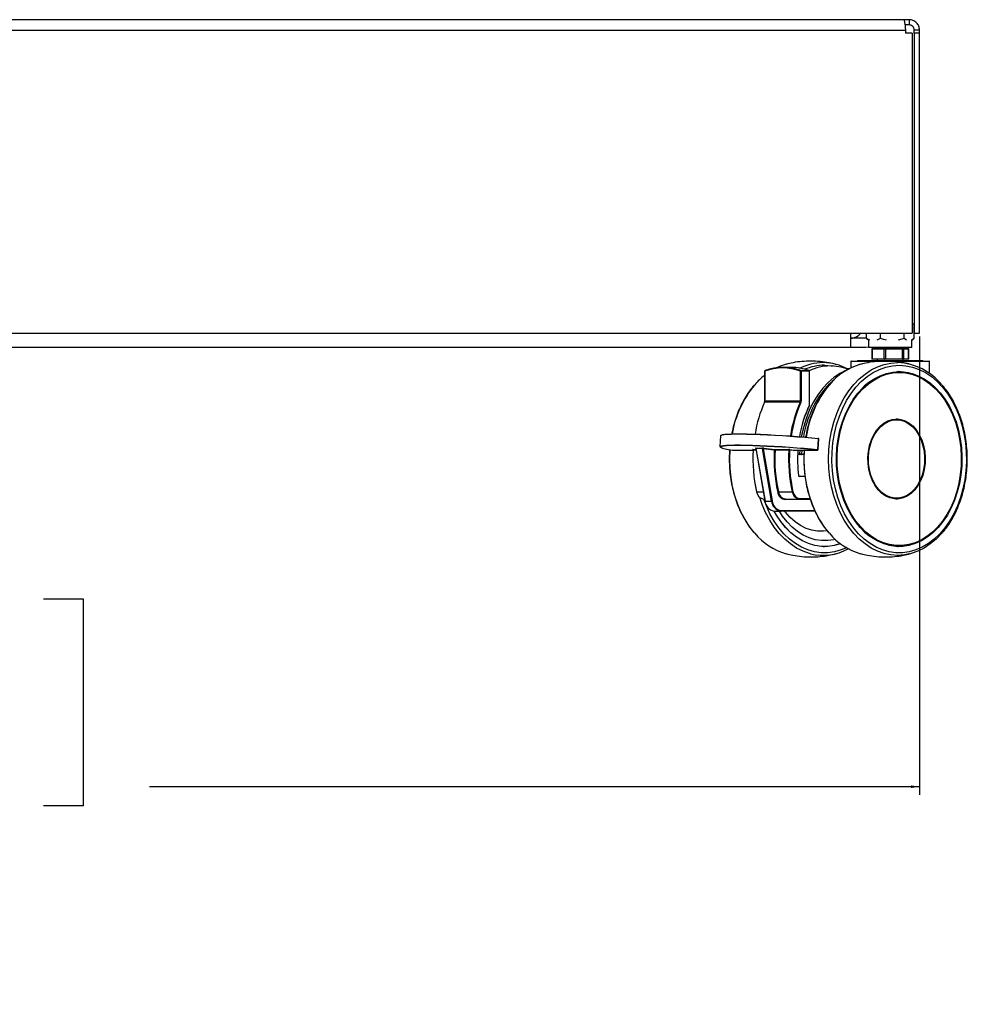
# Model space of a CAD drawing. Header units: millimetres. Extents: x 1471 to 17407, y 627 to 16320.
# Tile 50 of 74: x 12312 to 13038, y 627 to 1381. Entities that reach past the tile are written whole.
import ezdxf

# ---------------------------------------------------------------- set-up
doc = ezdxf.new("R2010")
doc.units = ezdxf.units.MM
doc.header["$LTSCALE"] = 2
doc.layers.add('COMPONENT_GEOMETRY', color=7, linetype='Continuous')
doc.styles.add('SLDTEXTSTYLE0', font='TXT', dxfattribs={"width": 0.75})
doc.dimstyles.new('SLDDIMSTYLE1', dxfattribs={"dimtxt": 100, "dimasz": 6.604, "dimexe": 0, "dimexo": 0.0625, "dimgap": 25, "dimtad": 0, "dimtih": 1, "dimtoh": 1, "dimdec": 0, "dimrnd": 1e-09, "dimzin": 12, "dimdsep": 46, "dimtxsty": 'SLDTEXTSTYLE0', "dimsah": 1, "dimcen": 0.09, "dimadec": 0, "dimazin": 3, "dimtfac": 1, "dimtdec": 0, "dimtofl": 0, "dimtmove": 0, "dimatfit": 3, "dimfxl": 1, "dimfrac": 2, "dimtolj": 1, "dimtzin": 12, "dimarcsym": 0})

# ---------------------------------------------------------------- blocks, each defined once
blk = doc.blocks.new('_D_8')
at = {"layer": 'COMPONENT_GEOMETRY', "color": 7}
for p, q in [((11185.2, 1138.51), (11185.2, 787.2)), ((13001.2, 1138.51), (13001.2, 787.2)), ((11856.19, 937.57), (11825.72, 937.57)), ((11825.72, 937.57), (11825.72, 778.82)), ((12330.22, 937.57), (12360.68, 937.57)), ((12360.68, 937.57), (12360.68, 778.82)), ((11185.2, 793.55), (11775.04, 793.55)), ((13001.2, 793.55), (12411.36, 793.55)), ((11825.72, 778.82), (11856.19, 778.82)), ((12360.68, 778.82), (12330.22, 778.82))]:
    blk.add_line(p, q, dxfattribs=at)
for points in [[(11185.2, 793.55), (11191.81, 792.53), (11191.81, 794.56)], [(13001.2, 793.55), (12994.6, 794.56), (12994.6, 792.53)]]:
    blk.add_solid(points, dxfattribs=at)
at = {"layer": 'COMPONENT_GEOMETRY', "color": 7, "char_height": 100, "attachment_point": 1, "style": 'SLDTEXTSTYLE0'}
for s, insert in [('2\'11.75"', (11856.19, 907.73)), ('908', (11982.37, 758.11))]:
    blk.add_mtext(s, dxfattribs=dict(at, insert=insert))

msp = doc.modelspace()

# ---------------------------------------------------------------- linework, layer by layer
at = {"color": 7, "linetype": 'Continuous', "lineweight": 25}
for p, q in [((12989.2, 1381.05), (11197.2, 1381.05)), ((12993.2, 1381.05), (12989.2, 1381.05)), ((12993.2, 1381.05), (12993.2, 1377.05)), ((11196.03, 1373.05), (12990.37, 1373.05)), ((12993.2, 1377.05), (12990.05, 1377.05)), ((12990.37, 1373.05), (12990.37, 1370.65)), ((13001.2, 1373.05), (12997.2, 1373.05)), ((12997.2, 1370.65), (12997.2, 1373.05)), ((13001.2, 1370.65), (13001.2, 1373.05)), ((12995.57, 1370.65), (12990.37, 1370.65)), ((12995.57, 1370.65), (12995.57, 1141.05)), ((13001.2, 1370.65), (12997.2, 1370.65)), ((12997.2, 1370.65), (12997.2, 1141.05)), ((13001.2, 1141.05), (13001.2, 1370.65)), ((12996.19, 1148.01), (12995.57, 1148.49)), ((12996.99, 1147.31), (12995.57, 1148.35)), ((12996.99, 1136.9), (12996.99, 1147.31)), ((11190.83, 1141.05), (12995.57, 1141.05)), ((12948.7, 1130.05), (12948.7, 1141.05)), ((12960.5, 1136.9), (12960.5, 1141.05)), ((12971.18, 1141.05), (12971.18, 1136.9)), ((12989.42, 1136.9), (12989.42, 1141.05)), ((12997.2, 1141.05), (13001.2, 1141.05)), ((12960.2, 1137.05), (12948.7, 1137.05)), ((12960.5, 1137.05), (12960.2, 1137.05)), ((12960.5, 1136.9), (12961.31, 1136.3)), ((12963.22, 1135.49), (12960.5, 1136.9)), ((12961.26, 1136.24), (12962.24, 1135.47)), ((12962.24, 1135.47), (12962.24, 1130.05)), ((12971.18, 1136.9), (12968.46, 1135.49)), ((12975.84, 1135.48), (12971.18, 1136.9)), ((12989.42, 1136.9), (12984.78, 1135.49)), ((12991.34, 1135.49), (12989.42, 1136.9)), ((12996.99, 1136.9), (12995.06, 1135.49)), ((12995.24, 1135.47), (12996.22, 1136.24)), ((12995.24, 1130.05), (12995.24, 1135.47)), ((12948.7, 1130.05), (11237.7, 1130.05)), ((12960.2, 1130.05), (12948.7, 1130.05)), ((12962.24, 1130.21), (12960.2, 1130.05)), ((12995.24, 1130.05), (12962.24, 1130.05)), ((12964.59, 1128.85), (12964.59, 1121.25)), ((12964.79, 1129.05), (12965.01, 1129.05)), ((12974.13, 1128.85), (12964.87, 1128.85)), ((12964.87, 1128.85), (12964.87, 1121.25)), ((12965.01, 1129.05), (12974.27, 1129.05)), ((12968.74, 1130.05), (12968.74, 1129.05)), ((12975.08, 1128.85), (12974.13, 1128.85)), ((12974.13, 1121.25), (12974.13, 1128.85)), ((12974.27, 1129.05), (12975.04, 1129.05)), ((12975.04, 1129.05), (12988.19, 1129.05)), ((12988.23, 1128.85), (12975.08, 1128.85)), ((12975.08, 1128.85), (12975.08, 1121.25)), ((12988.19, 1129.05), (12988.77, 1129.05)), ((12988.23, 1121.25), (12988.23, 1128.85)), ((12988.96, 1128.85), (12988.23, 1128.85)), ((12988.74, 1129.05), (12988.74, 1130.05)), ((12988.77, 1129.05), (12992.66, 1129.05)), ((12988.96, 1128.85), (12988.96, 1121.25)), ((12992.85, 1128.85), (12988.96, 1128.85)), ((12992.66, 1129.05), (12992.69, 1129.05)), ((12992.85, 1121.25), (12992.85, 1128.85)), ((12992.89, 1121.25), (12992.89, 1128.85)), ((12948.54, 1119.15), (12948.54, 1114.29)), ((12948.94, 1119.55), (13008.54, 1119.55)), ((12953.63, 1120.05), (12953.63, 1119.55)), ((12953.63, 1120.05), (13003.85, 1120.05)), ((12965.01, 1121.05), (12964.79, 1121.05)), ((12964.87, 1121.25), (12974.13, 1121.25)), ((12974.27, 1121.05), (12965.01, 1121.05)), ((12968.74, 1121.05), (12968.74, 1120.05)), ((12974.13, 1121.25), (12975.08, 1121.25)), ((12975.04, 1121.05), (12974.27, 1121.05)), ((12988.19, 1121.05), (12975.04, 1121.05)), ((12975.08, 1121.25), (12988.23, 1121.25)), ((12988.77, 1121.05), (12988.19, 1121.05)), ((12988.23, 1121.25), (12988.96, 1121.25)), ((12988.74, 1120.05), (12988.74, 1121.05)), ((12992.66, 1121.05), (12988.77, 1121.05)), ((12988.96, 1121.25), (12992.85, 1121.25)), ((12992.69, 1121.05), (12992.66, 1121.05)), ((13003.85, 1119.55), (13003.85, 1120.05)), ((13008.94, 1110.01), (13008.94, 1119.15)), ((12882.54, 1111.84), (12882.54, 1089.06)), ((12882.65, 1111.84), (12882.65, 1089.06)), ((12902.91, 1114.7), (12896.6, 1114.7)), ((12910.54, 1111.84), (12909.97, 1111.84)), ((12909.97, 1089.06), (12909.97, 1111.84)), ((12910.33, 1112.23), (12916.64, 1112.23)), ((12910.54, 1111.84), (12910.54, 1089.06)), ((12916.85, 1111.84), (12910.54, 1111.84)), ((12916.85, 1085.76), (12916.85, 1111.84)), ((12916.97, 1085.76), (12916.97, 1111.84)), ((12984.4, 1111.52), (12984.81, 1111.53)), ((12984.81, 1111.53), (12984.47, 1111.53)), ((12985.64, 1110.85), (12984.81, 1110.85)), ((12909.76, 1088), (12882.44, 1088)), ((12882.65, 1089.06), (12909.97, 1089.06)), ((12910.54, 1089.06), (12909.97, 1089.06)), ((12983.59, 1074.55), (12982.55, 1074.55)), ((12848.82, 1062.3), (12848.31, 1054.13)), ((12923.64, 1059.97), (12923.13, 1051.8)), ((12923.55, 1051.73), (12924.06, 1059.89)), ((12858.91, 1051.34), (12858.93, 1051.34)), ((12858.93, 1051.34), (12873.69, 1051.34)), ((12875.67, 1052.89), (12880.69, 1052.89)), ((12875.82, 1052.54), (12882.77, 1012.39)), ((12880.94, 1052.59), (12875.92, 1052.59)), ((12875.92, 1052.59), (12882.88, 1012.37)), ((12887.9, 1012.37), (12880.94, 1052.59)), ((12881.54, 1052.42), (12888.46, 1012.46)), ((12889.96, 1051.4), (12881.54, 1052.42)), ((12881.85, 1052.82), (12890.26, 1051.79)), ((12890.26, 1051.79), (12900.86, 1051.79)), ((12901.12, 1051.36), (12890.53, 1051.36)), ((12904.85, 1050.94), (12901.68, 1051.33)), ((12901.99, 1051.72), (12905.15, 1051.34)), ((12905.15, 1051.34), (12922.95, 1051.34)), ((12905.17, 1051.34), (12905.15, 1051.34)), ((12905.17, 1051.34), (12922.98, 1051.34)), ((12908.05, 1048.4), (12909.33, 1048.4)), ((12909.48, 1051.34), (12909.33, 1048.4)), ((12922.98, 1051.34), (12922.95, 1051.34)), ((12909.67, 1047.98), (12908.02, 1047.98)), ((12912.68, 1047.98), (12910.6, 1047.98)), ((12908.89, 1031.46), (12913.5, 1031.46)), ((12893.13, 1019.41), (12903.72, 1019.41)), ((12881.87, 1013.84), (12882.52, 1013.84)), ((12882.88, 1012.37), (12887.9, 1012.37)), ((12898.59, 1013.84), (12909.19, 1013.84)), ((12917.45, 1013.84), (12909.19, 1013.84)), ((12982.55, 1014.55), (12983.59, 1014.55)), ((12889.85, 1004.71), (12894.87, 1004.71)), ((12921.1, 1004.71), (12894.87, 1004.71)), ((12927.32, 977.57), (12928.49, 977.57)), ((12984.47, 977.57), (12984.81, 977.57)), ((12984.81, 978.25), (12985.64, 978.25))]:
    msp.add_line(p, q, dxfattribs=at)
at = {"color": 8, "linetype": 'Continuous', "lineweight": 25}
for p, q in [((12964.87, 1128.85), (12964.59, 1128.85)), ((12992.89, 1128.85), (12992.85, 1128.85)), ((12967.65, 1119.15), (12948.54, 1119.15)), ((12964.59, 1121.25), (12964.87, 1121.25)), ((13008.94, 1119.15), (12982.73, 1119.15)), ((12992.85, 1121.25), (12992.89, 1121.25)), ((12882.65, 1111.84), (12882.54, 1111.84)), ((12916.85, 1111.84), (12916.97, 1111.84)), ((12882.65, 1089.06), (12882.54, 1089.06)), ((12916.85, 1085.76), (12916.97, 1085.76)), ((12858.91, 1051.34), (12873.71, 1051.34)), ((12873.54, 1051.79), (12875.95, 1051.79)), ((12876.02, 1051.36), (12873.8, 1051.36)), ((12911.04, 1051.34), (12910.88, 1048.38)), ((12910.88, 1048.38), (12912.7, 1048.38)), ((12913.56, 1031.06), (12909.17, 1031.06)), ((12876.4, 1019.41), (12881.55, 1019.41)), ((12917.6, 1013.44), (12898.32, 1013.44)), ((12909.47, 1014.24), (12917.31, 1014.24)), ((12895.15, 1005.11), (12920.92, 1005.11))]:
    msp.add_line(p, q, dxfattribs=at)
at = {"color": 8, "linetype": 'Continuous', "lineweight": 25, "flags": 128}
for points in [[(12928.49, 1116.39), (12933.62, 1116.03), (12935.16, 1115.79)], [(12974.85, 971.97), (12974.16, 972.15), (12969.13, 973.91), (12964.23, 976.35), (12959.54, 979.45), (12955.08, 983.17), (12950.91, 987.49), (12947.06, 992.35), (12943.57, 997.72), (12940.48, 1003.54), (12937.81, 1009.75), (12935.58, 1016.3), (12933.83, 1023.12), (12932.57, 1030.14), (12931.81, 1037.31), (12931.56, 1044.55), (12931.81, 1051.78), (12932.57, 1058.95), (12933.83, 1065.97), (12935.58, 1072.79), (12937.81, 1079.34), (12940.48, 1085.55), (12943.57, 1091.37), (12947.06, 1096.74), (12950.91, 1101.6), (12955.08, 1105.92), (12959.54, 1109.64), (12964.23, 1112.74), (12969.13, 1115.18), (12974.16, 1116.94), (12979.3, 1118), (12984.49, 1118.36)], [(12916.71, 1112.22), (12916.69, 1112.22), (12916.64, 1112.23)], [(12916.85, 1085.76), (12916.89, 1085.71), (12916.92, 1085.67), (12916.93, 1085.63), (12916.94, 1085.6), (12916.93, 1085.58)], [(12874.98, 987.68), (12871.3, 992.35), (12867.81, 997.72), (12864.72, 1003.54), (12862.05, 1009.75), (12859.83, 1016.3), (12858.08, 1023.12), (12856.82, 1030.14), (12856.05, 1037.31), (12855.8, 1044.55), (12856.05, 1051.69)], [(12932.13, 987.68), (12928.45, 992.35), (12924.96, 997.72), (12921.87, 1003.54), (12919.2, 1009.75), (12916.97, 1016.3), (12915.22, 1023.12), (12913.96, 1030.14), (12913.2, 1037.31), (12912.94, 1044.55), (12913.17, 1051.34)], [(12908.6, 1031.72), (12908.65, 1031.74), (12908.69, 1031.75), (12908.71, 1031.76), (12908.72, 1031.77), (12908.72, 1031.77)], [(12917.7, 971.97), (12917.02, 972.15), (12911.98, 973.91), (12907.09, 976.35), (12902.39, 979.45), (12897.94, 983.17), (12893.76, 987.49), (12889.91, 992.35), (12886.43, 997.72), (12883.33, 1003.54), (12880.66, 1009.75), (12878.81, 1015.06)], [(12945.22, 976.59), (12941.21, 974.92), (12936.17, 973.5), (12931.06, 972.79), (12925.93, 972.79), (12920.82, 973.5), (12915.78, 974.92), (12910.87, 977.03), (12906.14, 979.81), (12901.63, 983.24), (12897.38, 987.28), (12893.45, 991.88), (12889.86, 997.01), (12886.66, 1002.61), (12883.87, 1008.62), (12881.91, 1013.84)]]:
    msp.add_lwpolyline(points, dxfattribs=at)
at = {"color": 7, "linetype": 'Continuous', "lineweight": 25, "flags": 128}
for points in [[(12985.64, 1116.39), (12990.77, 1116.03), (12995.85, 1114.97), (13000.83, 1113.2), (13005.65, 1110.75), (13010.28, 1107.64), (13014.67, 1103.91), (13018.76, 1099.58), (13022.53, 1094.71), (13025.92, 1089.34), (13028.92, 1083.52), (13031.49, 1077.32), (13033.6, 1070.79), (13035.24, 1064), (13036.38, 1057.02), (13037.02, 1049.91), (13037.15, 1042.75), (13036.77, 1035.61), (13035.87, 1028.56), (13034.48, 1021.66), (13032.61, 1015), (13030.26, 1008.62), (13027.48, 1002.61), (13024.27, 997.01), (13020.69, 991.88), (13016.75, 987.28), (13012.51, 983.24), (13008, 979.81), (13003.26, 977.03), (12998.35, 974.92), (12993.32, 973.5), (12988.21, 972.79), (12983.07, 972.79), (12977.96, 973.5), (12972.93, 974.92), (12968.02, 977.03), (12963.28, 979.81), (12958.77, 983.24), (12954.53, 987.28), (12950.59, 991.88), (12947.01, 997.01), (12943.81, 1002.61), (12941.02, 1008.62), (12938.68, 1015), (12936.8, 1021.66), (12935.41, 1028.56), (12934.52, 1035.61), (12934.13, 1042.75), (12934.26, 1049.91), (12934.9, 1057.02), (12936.04, 1064), (12937.68, 1070.79), (12939.79, 1077.32), (12942.36, 1083.52), (12945.36, 1089.34), (12948.76, 1094.71), (12952.52, 1099.58), (12956.62, 1103.91), (12961, 1107.64), (12965.63, 1110.75), (12970.45, 1113.2), (12975.43, 1114.97), (12980.51, 1116.03), (12985.64, 1116.39)], [(12882.8, 1112.22), (12882.82, 1112.22), (12882.87, 1112.23)], [(12946.13, 1113.03), (12945.1, 1112.59), (12940.25, 1110.09), (12935.61, 1106.93), (12931.22, 1103.12), (12927.13, 1098.72), (12923.38, 1093.76), (12920.01, 1088.3), (12917.05, 1082.39), (12914.53, 1076.1), (12912.48, 1069.49), (12910.92, 1062.62), (12910.73, 1061.55)], [(12985.64, 1111.55), (12990.58, 1111.19), (12995.47, 1110.13), (13000.25, 1108.37), (13004.88, 1105.94), (13009.31, 1102.85), (13013.48, 1099.15), (13017.36, 1094.87), (13020.9, 1090.06), (13024.07, 1084.76), (13026.83, 1079.04), (13029.16, 1072.95), (13031.02, 1066.56), (13032.41, 1059.93), (13033.29, 1053.15), (13033.67, 1046.27), (13033.55, 1039.37), (13032.91, 1032.53), (13031.78, 1025.82), (13030.15, 1019.3), (13028.05, 1013.06), (13025.51, 1007.14), (13022.54, 1001.63), (13019.18, 996.56), (13015.46, 992.01), (13011.43, 988.01), (13007.12, 984.61), (13002.59, 981.85), (12997.88, 979.75), (12993.03, 978.34), (12988.11, 977.63), (12983.17, 977.63), (12978.25, 978.34), (12973.4, 979.75), (12968.69, 981.85), (12964.16, 984.61), (12959.85, 988.01), (12955.82, 992.01), (12952.1, 996.56), (12948.74, 1001.63), (12945.77, 1007.14), (12943.23, 1013.06), (12941.13, 1019.3), (12939.51, 1025.82), (12938.37, 1032.53), (12937.73, 1039.37), (12937.61, 1046.27), (12937.99, 1053.15), (12938.87, 1059.93), (12940.26, 1066.56), (12942.12, 1072.95), (12944.45, 1079.04), (12947.21, 1084.76), (12950.38, 1090.06), (12953.92, 1094.87), (12957.8, 1099.15), (12961.97, 1102.85), (12966.4, 1105.94), (12971.03, 1108.37), (12975.81, 1110.13), (12980.7, 1111.19), (12985.64, 1111.55)], [(12985.64, 1110.85), (12990.53, 1110.49), (12995.37, 1109.44), (13000.1, 1107.71), (13004.68, 1105.3), (13009.06, 1102.25), (13013.19, 1098.58), (13017.03, 1094.35), (13020.54, 1089.58), (13023.67, 1084.34), (13026.4, 1078.68), (13028.7, 1072.65), (13030.55, 1066.33), (13031.92, 1059.77), (13032.8, 1053.06), (13033.17, 1046.25), (13033.05, 1039.43), (13032.42, 1032.66), (13031.29, 1026.02), (13029.69, 1019.57), (13027.61, 1013.39), (13025.09, 1007.53), (13022.15, 1002.07), (13018.83, 997.06), (13015.15, 992.56), (13011.16, 988.6), (13006.9, 985.24), (13002.41, 982.51), (12997.75, 980.43), (12992.96, 979.04), (12988.09, 978.33), (12983.19, 978.33), (12978.32, 979.04), (12973.53, 980.43), (12968.87, 982.51), (12964.38, 985.24), (12960.12, 988.6), (12956.13, 992.56), (12952.45, 997.06), (12949.13, 1002.07), (12946.19, 1007.53), (12943.67, 1013.39), (12941.6, 1019.57), (12939.99, 1026.02), (12938.86, 1032.66), (12938.23, 1039.43), (12938.11, 1046.25), (12938.49, 1053.06), (12939.36, 1059.77), (12940.73, 1066.33), (12942.58, 1072.65), (12944.88, 1078.68), (12947.61, 1084.34), (12950.75, 1089.58), (12954.25, 1094.35), (12958.09, 1098.58), (12962.22, 1102.25), (12966.6, 1105.3), (12971.18, 1107.71), (12975.91, 1109.44), (12980.75, 1110.49), (12985.64, 1110.85)], [(12983.59, 1075.16), (12986.94, 1074.8), (12990.21, 1073.73), (12993.33, 1071.98), (12996.22, 1069.58), (12998.81, 1066.6), (13001.05, 1063.1), (13002.87, 1059.17), (13004.25, 1054.89), (13005.14, 1050.37), (13005.53, 1045.72), (13005.4, 1041.03), (13004.76, 1036.43), (13003.62, 1032.02), (13002.01, 1027.9), (12999.98, 1024.18), (12997.56, 1020.93), (12994.81, 1018.23), (12991.79, 1016.15), (12988.59, 1014.74), (12985.27, 1014.02), (12981.91, 1014.02), (12978.58, 1014.74), (12975.38, 1016.15), (12972.37, 1018.23), (12969.62, 1020.93), (12967.2, 1024.18), (12965.16, 1027.9), (12963.55, 1032.02), (12962.42, 1036.43), (12961.78, 1041.03), (12961.65, 1045.72), (12962.03, 1050.37), (12962.92, 1054.89), (12964.3, 1059.17), (12966.13, 1063.1), (12968.36, 1066.6), (12970.96, 1069.58), (12973.85, 1071.98), (12976.96, 1073.73), (12980.24, 1074.8), (12983.59, 1075.16)], [(12983.59, 1074.55), (12986.87, 1074.19), (12990.08, 1073.15), (12993.13, 1071.43), (12995.96, 1069.08), (12998.51, 1066.16), (13000.7, 1062.73), (13002.49, 1058.88), (13003.84, 1054.69), (13004.71, 1050.26), (13005.09, 1045.69), (13004.96, 1041.1), (13004.33, 1036.6), (13003.22, 1032.27), (13001.65, 1028.24), (12999.65, 1024.59), (12997.28, 1021.4), (12994.58, 1018.76), (12991.63, 1016.72), (12988.49, 1015.33), (12985.23, 1014.63), (12981.94, 1014.63), (12978.68, 1015.33), (12975.54, 1016.72), (12972.59, 1018.76), (12969.9, 1021.4), (12967.52, 1024.59), (12965.53, 1028.24), (12963.95, 1032.27), (12962.84, 1036.6), (12962.21, 1041.1), (12962.09, 1045.69), (12962.47, 1050.26), (12963.34, 1054.69), (12964.69, 1058.88), (12966.48, 1062.73), (12968.67, 1066.16), (12971.21, 1069.08), (12974.04, 1071.43), (12977.1, 1073.15), (12980.3, 1074.19), (12983.59, 1074.55)], [(12923.64, 1059.97), (12918.69, 1060.47), (12913.39, 1060.95), (12907.84, 1061.4), (12902.12, 1061.83), (12896.3, 1062.21), (12890.49, 1062.55), (12884.76, 1062.85), (12879.2, 1063.09), (12873.91, 1063.27), (12868.95, 1063.39), (12864.4, 1063.46), (12860.33, 1063.46), (12856.81, 1063.39), (12853.87, 1063.27), (12851.58, 1063.09), (12849.97, 1062.85), (12849.05, 1062.55), (12848.82, 1062.3)], [(12849.26, 1062.72), (12849.47, 1062.92), (12850.38, 1063.22), (12851.98, 1063.45), (12854.26, 1063.63), (12857.16, 1063.76), (12860.66, 1063.82), (12864.69, 1063.82), (12869.2, 1063.76), (12874.12, 1063.63), (12879.37, 1063.45), (12884.88, 1063.22), (12890.56, 1062.92), (12896.33, 1062.59), (12902.09, 1062.2), (12907.77, 1061.78), (12913.27, 1061.33), (12918.52, 1060.86), (12923.43, 1060.36)], [(12923.43, 1060.36), (12923.48, 1060.36), (12923.52, 1060.34), (12923.56, 1060.3), (12923.59, 1060.25), (12923.61, 1060.19), (12923.63, 1060.12), (12923.64, 1060.05), (12923.64, 1059.97)], [(12848.69, 1053.73), (12848.33, 1054.04), (12848.53, 1054.38), (12849.45, 1054.68), (12851.07, 1054.92), (12853.36, 1055.1), (12856.29, 1055.22), (12859.82, 1055.29), (12863.89, 1055.29), (12868.43, 1055.22), (12873.4, 1055.1), (12878.69, 1054.92), (12884.25, 1054.68), (12889.97, 1054.38), (12895.79, 1054.04), (12901.6, 1053.66), (12907.33, 1053.23), (12912.88, 1052.78), (12918.17, 1052.3), (12923.13, 1051.8)], [(12922.87, 1051.4), (12917.96, 1051.89), (12912.71, 1052.37), (12907.21, 1052.82), (12901.53, 1053.24), (12895.76, 1053.62), (12890, 1053.96), (12884.32, 1054.25), (12878.81, 1054.49), (12873.56, 1054.67), (12868.64, 1054.79), (12864.13, 1054.85), (12860.1, 1054.85), (12856.6, 1054.79), (12853.69, 1054.67), (12851.42, 1054.49), (12849.82, 1054.25), (12848.91, 1053.96), (12848.7, 1053.62), (12849.2, 1053.24), (12850.41, 1052.82), (12852.3, 1052.37), (12854.84, 1051.89), (12858, 1051.4)], [(12922.95, 1051.34), (12923.03, 1051.34), (12923.09, 1051.34), (12923.12, 1051.35), (12923.12, 1051.36), (12923.1, 1051.37), (12923.04, 1051.38), (12922.97, 1051.39), (12922.87, 1051.4)], [(12882.77, 1012.39), (12882.77, 1012.38), (12882.8, 1012.37), (12882.83, 1012.37), (12882.88, 1012.37)], [(12940.59, 979.7), (12935.89, 978.34), (12930.97, 977.63), (12926.02, 977.63), (12921.1, 978.34), (12916.26, 979.75), (12911.54, 981.85), (12907.01, 984.61), (12902.71, 988.01), (12898.67, 992.01), (12894.96, 996.56), (12891.6, 1001.63), (12889.86, 1004.71)], [(12940.57, 979.72), (12935.89, 978.36), (12930.97, 977.65), (12926.02, 977.65), (12921.1, 978.36), (12916.26, 979.77), (12911.55, 981.87), (12907.02, 984.63), (12902.71, 988.03), (12898.68, 992.02), (12894.97, 996.58), (12891.61, 1001.64), (12889.88, 1004.71)], [(12936.66, 982.99), (12935.64, 982.74), (12930.88, 982.04), (12926.11, 982.04), (12921.35, 982.74), (12916.68, 984.15), (12912.15, 986.24), (12907.79, 989), (12903.68, 992.38), (12899.84, 996.35), (12896.33, 1000.87), (12893.86, 1004.71)], [(12930.18, 989.59), (12927.71, 989.29), (12923.18, 989.29), (12918.67, 990.01), (12914.26, 991.44), (12909.99, 993.56), (12905.92, 996.35), (12902.11, 999.77), (12898.6, 1003.77), (12897.88, 1004.71)], [(13018.21, 987.64), (13018.08, 987.49), (13013.9, 983.17), (13009.45, 979.45), (13004.75, 976.35), (12999.86, 973.91), (12994.82, 972.15), (12989.68, 971.09), (12984.49, 970.73), (12979.3, 971.09), (12974.85, 971.97)]]:
    msp.add_lwpolyline(points, dxfattribs=at)
at = {"color": 7, "linetype": 'Continuous', "lineweight": 25}
for centre, radius, start, end in [((12948.2, 1147.05), 10, 272.86598, 323.1301), ((12964.79, 1128.85), 0.2, 90, 180), ((12965.04, 1128.87), 0.179, 100.35914, 187.52319), ((12974.3, 1128.87), 0.179, 100.35914, 187.52319), ((12974.83, 1128.89), 0.257, 349.36484, 36.49359), ((12987.98, 1128.89), 0.257, 349.36484, 36.49359), ((12988.77, 1128.85), 0.196, 358.78838, 88.73483), ((12992.65, 1128.85), 0.196, 358.78838, 88.73483), ((12992.69, 1128.85), 0.2, 0, 90), ((12909.52, 1076.99), 41.47, 104.77849, 115.65539), ((12927.08, 1078.14), 40.22, 60.93705, 89.6176), ((12969.09, 1071.06), 47.82, 105.78211, 140.55474), ((12948.94, 1119.15), 0.4, 90, 180), ((12964.79, 1121.25), 0.2, 180, 270), ((12965.04, 1121.22), 0.179, 172.47681, 259.64086), ((12974.3, 1121.22), 0.179, 172.47681, 259.64086), ((12974.83, 1121.2), 0.257, 323.50641, 10.63516), ((12982.71, 1072.72), 45.68, 38.88421, 87.75856), ((12987.98, 1121.2), 0.257, 323.50641, 10.63516), ((12988.77, 1121.24), 0.196, 271.26517, 1.21162), ((12992.65, 1121.24), 0.196, 271.26517, 1.21162), ((12992.69, 1121.25), 0.2, 270, 0), ((13008.54, 1119.15), 0.4, 0, 90), ((12918.3, 1064), 57.24, 128.668, 139.13467), ((12882.94, 1111.84), 0.4, 110.06335, 180), ((12896.31, 1074.97), 39.32, 69.67384, 110.32616), ((12896.6, 1075.17), 39.52, 69.67384, 110.32616), ((12902.82, 1074.78), 39.92, 69.74851, 89.87173), ((12910.4, 1111.8), 0.432, 100.0049, 174.92788), ((12910.14, 1111.88), 0.4, 355.00414, 61.88839), ((12932.81, 1078.04), 37.79, 71.45098, 115.89333), ((12916.45, 1111.88), 0.4, 355.00414, 61.88839), ((12916.57, 1111.84), 0.4, 0, 69.93665), ((12985.89, 1071.2), 39.66, 91.56406, 138.29569), ((12983.29, 1070.57), 40.98, 42.83319, 87.8666), ((12992.73, 1047.99), 81.57, 145.61232, 170.52593), ((12977.07, 1046.63), 103.28, 156.38159, 170.53974), ((12882.42, 1087.89), 0.121, 78.80903, 143.95735), ((12880.04, 1089.04), 2.61, 336.66257, 0.33844), ((13004.67, 1046.53), 103.58, 156.39234, 171.30189), ((13004.71, 1046.52), 103.06, 156.39128, 171.27816), ((12907.36, 1089.04), 2.61, 336.66257, 0.33844), ((12909.69, 1087.09), 0.92, 50.28901, 85.94202), ((12907.4, 1089.04), 3.13, 336.66257, 0.33844), ((12998.54, 1046.72), 90.54, 154.45646, 170.49506), ((12998.03, 1046.71), 90.03, 154.45553, 170.43841), ((12916.83, 1085.65), 0.123, 259.57249, 324.5261), ((12916.57, 1085.76), 0.4, 334.12703, 0), ((12982.71, 1057.96), 16.59, 90.54638, 122.24156), ((12982.33, 1058.01), 17.16, 54.5688, 87.5385), ((12858.97, 1059.14), 7.8, 262.84461, 269.53916), ((12873.42, 1051.43), 0.382, 349.85156, 72.47281), ((12987.32, 1044.52), 113.73, 176.55271, 192.75882), ((12986.78, 1044.52), 113.18, 176.55462, 192.75883), ((12875.59, 1052.57), 0.339, 3.96606, 75.63892), ((12880.6, 1052.57), 0.339, 3.96606, 75.63892), ((12881.93, 1052.45), 0.382, 101.71078, 183.65216), ((13004.03, 1044.52), 114.28, 176.55271, 192.75882), ((12890.34, 1051.42), 0.382, 101.71078, 183.65216), ((12890.58, 1057.13), 5.77, 263.85293, 269.46866), ((12890.15, 1051.43), 0.382, 349.85156, 72.47281), ((13004.05, 1044.52), 113.73, 176.55271, 192.75882), ((12900.74, 1051.43), 0.382, 349.85156, 72.47281), ((13014.64, 1044.52), 113.73, 176.55271, 192.75882), ((13014.65, 1044.52), 113.18, 176.55462, 192.75883), ((12902.06, 1051.35), 0.382, 101.71078, 183.65216), ((12905.23, 1050.96), 0.382, 101.71078, 183.65216), ((13010.01, 1044.55), 102.22, 176.19274, 187.20802), ((13009.46, 1044.55), 101.66, 176.17189, 187.20802), ((12909.7, 1048.35), 0.378, 173.18549, 264.85237), ((12910.53, 1048.32), 0.356, 281.95471, 8.29993), ((12922.74, 1051.76), 0.387, 289.58451, 5.7912), ((12908.64, 1031.64), 0.161, 59.37249, 101.58049), ((12909.27, 1031.72), 0.669, 180.03997, 261.03775), ((12908.81, 1031.11), 0.356, 351.70007, 78.04529), ((12882.69, 1020.11), 6.33, 186.37737, 262.54378), ((12893.19, 1017.83), 1.58, 92.08406, 112.73717), ((12899.18, 1020.02), 6.64, 186.37737, 262.54378), ((12899.42, 1020.11), 6.33, 186.37737, 262.54378), ((12903.66, 1020.98), 1.58, 272.08406, 292.73717), ((12910.01, 1020.11), 6.33, 186.37737, 262.54378), ((12910.25, 1020.2), 6.01, 186.37737, 262.54378), ((12891.03, 1012.78), 8.15, 182.91888, 261.73279), ((12887.84, 1014.4), 2.04, 271.5674, 287.53096), ((12896.04, 1012.78), 8.15, 182.91888, 261.73279), ((12896.28, 1012.86), 7.83, 182.91888, 261.73279), ((12898.67, 1013.49), 0.356, 101.95471, 188.29993), ((12909.11, 1014.19), 0.356, 281.95471, 8.29993), ((12982.72, 1031.17), 16.62, 237.78933, 269.42271), ((12982.32, 1031.12), 17.19, 272.49288, 305.39985), ((12894.8, 1005.06), 0.356, 281.95471, 8.29993), ((12986.11, 1018.37), 40.14, 221.99947, 268.14048), ((12983.98, 1017.04), 39.47, 270.60589, 318.06077), ((12912.74, 1019.25), 49.21, 219.89595, 253.74868), ((12969.89, 1019.25), 49.21, 219.89595, 253.74868), ((12927.36, 1010.1), 39.33, 255.78388, 299.30146)]:
    msp.add_arc(centre, radius, start, end, dxfattribs=at)
at = {"color": 8, "linetype": 'Continuous', "lineweight": 25}
for centre, radius, start, end in [((12927.59, 1078.31), 40.05, 90.3505, 117.47843), ((12928.69, 1077.71), 38.68, 90.29078, 113.99037), ((12882.95, 1111.94), 0.31, 117.57154, 198.99581), ((12937.03, 1049.97), 80.59, 140.30455, 170.14212), ((12994.71, 1049.62), 81.23, 140.35618, 171.77517), ((12971.87, 1061.49), 56.73, 129.52309, 144.96501), ((12923.63, 1058.73), 1.25, 69.83838, 89.65829), ((12904.86, 1051.5), 0.561, 268.9296, 343.01961), ((12923.16, 1050.77), 1.03, 67.7875, 91.70592)]:
    msp.add_arc(centre, radius, start, end, dxfattribs=at)
at = {"color": 7, "linetype": 'Continuous', "lineweight": 25}
for centre, major_axis, ratio, start_param, end_param in [((12876.27, 1052.82), (0.821, -0.054), 0.060547, 2.399292, 3.970088), ((12881.29, 1052.82), (0.821, -0.054), 0.060547, 0.828496, 2.399292), ((12881.27, 1052.42), (0.426, -0.135), 0.233458, 0.933943, 2.50474)]:
    msp.add_ellipse(centre, major_axis=major_axis, ratio=ratio, start_param=start_param, end_param=end_param, dxfattribs=at)
at = {"color": 8, "linetype": 'Continuous', "lineweight": 25}
msp.add_ellipse((12876.25, 1052.42), major_axis=(0.426, -0.135), ratio=0.233458, start_param=2.50474, end_param=3.25871, dxfattribs=at)
at = {"color": 7, "linetype": 'Continuous', "lineweight": 25}
for points, knots in [([(12989.2, 1381.05), (12989.24, 1380.94), (12989.31, 1380.77), (12989.57, 1379.77), (12989.79, 1378.74), (12990, 1377.48), (12990.26, 1375.62), (12990.33, 1374.06), (12990.37, 1373.05)], [0, 0, 0, 0, 0.241165, 0.369516, 0.5, 0.630484, 0.758835, 1, 1, 1, 1]), ([(13001.2, 1373.05), (13001.09, 1374.06), (13000.92, 1375.62), (12999.92, 1377.48), (12998.9, 1378.74), (12997.63, 1379.77), (12995.78, 1380.77), (12994.22, 1380.94), (12993.2, 1381.05)], [0, 0, 0, 0, 0.241165, 0.369516, 0.5, 0.630484, 0.758835, 1, 1, 1, 1]), ([(12997.2, 1373.05), (12997.19, 1373.29), (12997.16, 1373.81), (12996.85, 1374.82), (12996.11, 1375.95), (12994.97, 1376.7), (12993.96, 1377), (12993.45, 1377.03), (12993.2, 1377.05)], [0, 0, 0, 0, 0.11666, 0.240366, 0.5, 0.759634, 0.88334, 1, 1, 1, 1]), ([(12984.11, 1129.91), (12982.97, 1129.86), (12981.19, 1129.78), (12978.55, 1129.67), (12976.66, 1129.59), (12974.74, 1129.5), (12972.44, 1129.4), (12970.92, 1129.31), (12969.58, 1129.2), (12968.88, 1129.14), (12968.85, 1129.07), (12968.85, 1129.06)], [0, 0, 0, 0, 0.184422, 0.285872, 0.381321, 0.461509, 0.57844, 0.762411, 0.773784, 0.95257, 1, 1, 1, 1]), ([(12987.64, 1130.05), (12987.1, 1130), (12986.01, 1129.92), (12983.5, 1129.8), (12980.62, 1129.68), (12977.54, 1129.55), (12974.59, 1129.43), (12971.98, 1129.3), (12970.08, 1129.18), (12969.03, 1129.09), (12968.92, 1129.05), (12968.91, 1129.05)], [0, 0, 0, 0, 0.121631, 0.245579, 0.369688, 0.49361, 0.617715, 0.741671, 0.865728, 0.989754, 1, 1, 1, 1]), ([(12969.75, 1129.05), (12969.9, 1129.07), (12970.12, 1129.1), (12971.18, 1129.17), (12972.77, 1129.26), (12974.82, 1129.36), (12976.02, 1129.41), (12976.4, 1129.43), (12977.79, 1129.49), (12980.56, 1129.6), (12982.93, 1129.7), (12984.11, 1129.76)], [0, 0, 0, 0, 0.087507, 0.126293, 0.315729, 0.476288, 0.521978, 0.53612, 0.544457, 0.772331, 1, 1, 1, 1]), ([(12918.04, 1119.55), (12915.74, 1119.48), (12911.16, 1119.35), (12904.76, 1118.49), (12900.73, 1117.48), (12898.92, 1117.03)], [0, 0, 0, 0, 0.356609, 0.710555, 1, 1, 1, 1]), ([(12937.1, 1117.03), (12935.4, 1117.46), (12931.42, 1118.47), (12925.04, 1119.35), (12920.37, 1119.48), (12918.04, 1119.55)], [0, 0, 0, 0, 0.2737177, 0.6377065, 1, 1, 1, 1]), ([(12975.19, 1119.55), (12972.89, 1119.48), (12968.31, 1119.35), (12961.9, 1118.49), (12957.88, 1117.48), (12956.07, 1117.03)], [0, 0, 0, 0, 0.356609, 0.710555, 1, 1, 1, 1]), ([(12968.69, 1120.52), (12968.66, 1120.51), (12968.56, 1120.49), (12968.66, 1120.47), (12968.73, 1120.46)], [0, 0, 0, 0, 0.324153, 1, 1, 1, 1]), ([(12994.25, 1117.03), (12992.54, 1117.46), (12988.57, 1118.47), (12982.18, 1119.35), (12977.51, 1119.48), (12975.19, 1119.55)], [0, 0, 0, 0, 0.273718, 0.637706, 1, 1, 1, 1]), ([(12947.84, 1113.75), (12947.59, 1113.71), (12946.96, 1113.61), (12945.77, 1113.65), (12944.98, 1113.82), (12944.9, 1113.85), (12944.87, 1113.86)], [0, 0, 0, 0, 0.236697, 0.597692, 0.855492, 1, 1, 1, 1]), ([(12874.66, 1101.24), (12874.63, 1101.21), (12873.28, 1099.8), (12870.89, 1096.55), (12867.54, 1091.51), (12864.58, 1086.01), (12861.99, 1080.17), (12859.82, 1074.01), (12858.26, 1068.52), (12857.59, 1065.04), (12857.35, 1063.75)], [0, 0, 0, 0, 0.003396, 0.154596, 0.305951, 0.457402, 0.608904, 0.760426, 0.911947, 1, 1, 1, 1]), ([(12931.8, 1101.24), (12931.77, 1101.21), (12930.43, 1099.8), (12928.03, 1096.55), (12924.68, 1091.51), (12921.72, 1086.01), (12919.13, 1080.17), (12916.96, 1074.02), (12915.19, 1067.71), (12914.39, 1063.37), (12913.99, 1061.25)], [0, 0, 0, 0, 0.003211, 0.146173, 0.28928, 0.432479, 0.575727, 0.718992, 0.862257, 1, 1, 1, 1]), ([(13018.55, 987.87), (13018.73, 988.06), (13020.22, 989.64), (13022.73, 993.08), (13026.04, 998.18), (13028.96, 1003.72), (13031.5, 1009.6), (13033.64, 1015.78), (13035.35, 1022.21), (13036.63, 1028.82), (13037.45, 1035.57), (13037.83, 1042.4), (13037.74, 1049.25), (13037.2, 1056.05), (13036.2, 1062.76), (13034.76, 1069.31), (13032.89, 1075.66), (13030.6, 1081.73), (13027.91, 1087.5), (13024.83, 1092.88), (13021.73, 1097.48), (13019.53, 1100.05), (13018.6, 1101.14)], [0, 0, 0, 0, 0.00715, 0.060028, 0.112958, 0.16592, 0.218898, 0.271882, 0.324865, 0.377845, 0.430822, 0.483799, 0.536776, 0.589758, 0.642745, 0.695741, 0.748748, 0.801767, 0.854798, 0.907837, 0.960874, 1, 1, 1, 1]), ([(12882.54, 1089.06), (12882.53, 1088.87), (12882.51, 1088.48), (12882.39, 1088.14), (12882.32, 1087.96)], [0, 0, 0, 0, 0.471573, 1, 1, 1, 1]), ([(12924.06, 1059.9), (12924.06, 1059.91), (12924.07, 1059.97), (12924.04, 1060.07), (12923.98, 1060.17), (12923.91, 1060.24), (12923.84, 1060.28), (12923.78, 1060.31), (12923.73, 1060.32), (12923.64, 1060.34), (12923.53, 1060.35), (12923.45, 1060.36)], [0, 0, 0, 0, 0.039092, 0.174009, 0.282323, 0.374864, 0.455035, 0.523652, 0.592932, 0.711573, 1, 1, 1, 1]), ([(12855.76, 1051.75), (12855.66, 1050.32), (12855.39, 1046.62), (12855.47, 1040.61), (12855.94, 1033.8), (12856.89, 1027.08), (12858.28, 1020.51), (12860.11, 1014.14), (12862.35, 1008.02), (12865, 1002.22), (12868.03, 996.79), (12871.23, 991.97), (12873.56, 989.2), (12874.63, 987.92)], [0, 0, 0, 0, 0.060123, 0.155447, 0.250777, 0.346117, 0.441472, 0.536846, 0.632242, 0.727659, 0.823092, 0.918524, 1, 1, 1, 1]), ([(12873.54, 1051.79), (12873.5, 1051.79), (12873.4, 1051.79), (12873.32, 1051.78), (12873.3, 1051.77), (12873.38, 1051.75), (12873.49, 1051.73), (12873.55, 1051.72)], [0, 0, 0, 0, 0.141217, 0.35591, 0.570606, 0.785303, 1, 1, 1, 1]), ([(12873.42, 1051.75), (12873.42, 1051.75), (12873.42, 1051.75), (12873.43, 1051.74), (12873.46, 1051.73), (12873.51, 1051.71), (12873.59, 1051.64), (12873.66, 1051.54), (12873.69, 1051.43), (12873.68, 1051.37), (12873.68, 1051.35)], [0, 0, 0, 0, 0.006004, 0.113579, 0.195358, 0.295907, 0.48301, 0.69119, 0.922647, 1, 1, 1, 1]), ([(12875.57, 1052.84), (12875.57, 1052.84), (12875.56, 1052.85), (12875.58, 1052.84), (12875.62, 1052.82), (12875.68, 1052.79), (12875.76, 1052.71), (12875.81, 1052.62), (12875.81, 1052.55), (12875.82, 1052.54)], [0, 0, 0, 0, 0.072819, 0.178098, 0.28119, 0.4272, 0.653102, 0.905768, 1, 1, 1, 1]), ([(12901.99, 1051.72), (12901.94, 1051.73), (12901.83, 1051.74), (12901.6, 1051.76), (12901.33, 1051.78), (12901.06, 1051.79), (12900.93, 1051.79), (12900.86, 1051.79)], [0, 0, 0, 0, 0.141233, 0.355927, 0.570619, 0.785309, 1, 1, 1, 1]), ([(12901.12, 1051.36), (12901.15, 1051.36), (12901.22, 1051.36), (12901.35, 1051.35), (12901.49, 1051.35), (12901.6, 1051.33), (12901.66, 1051.33), (12901.68, 1051.33)], [0, 0, 0, 0, 0.214687, 0.429376, 0.644068, 0.858765, 1, 1, 1, 1]), ([(12909.33, 1048.4), (12909.39, 1048.4), (12909.53, 1048.4), (12909.83, 1048.4), (12910.17, 1048.39), (12910.51, 1048.39), (12910.74, 1048.38), (12910.85, 1048.38), (12910.88, 1048.38)], [0, 0, 0, 0, 0.1876255, 0.3752373, 0.5628492, 0.7506087, 0.9385912, 1, 1, 1, 1]), ([(12912.88, 1051.34), (12912.79, 1050.04), (12912.53, 1046.48), (12912.61, 1040.61), (12913.09, 1033.8), (12914.04, 1027.08), (12915.43, 1020.51), (12917.25, 1014.14), (12919.5, 1008.02), (12922.15, 1002.22), (12925.18, 996.79), (12928.38, 991.97), (12930.71, 989.2), (12931.78, 987.92)], [0, 0, 0, 0, 0.054629, 0.150509, 0.246396, 0.342294, 0.438207, 0.534139, 0.630092, 0.726067, 0.822057, 0.918048, 1, 1, 1, 1]), ([(12922.98, 1051.34), (12923.04, 1051.34), (12923.12, 1051.34), (12923.21, 1051.35), (12923.29, 1051.37), (12923.38, 1051.42), (12923.47, 1051.5), (12923.53, 1051.61), (12923.54, 1051.69), (12923.54, 1051.73)], [0, 0, 0, 0, 0.271772, 0.405877, 0.497294, 0.607695, 0.737864, 0.8879, 1, 1, 1, 1]), ([(12910.6, 1047.98), (12910.58, 1047.98), (12910.52, 1047.98), (12910.38, 1047.98), (12910.17, 1047.98), (12909.97, 1047.98), (12909.79, 1047.98), (12909.71, 1047.98), (12909.67, 1047.98)], [0, 0, 0, 0, 0.061442, 0.249511, 0.43731, 0.624903, 0.812451, 1, 1, 1, 1]), ([(12908.89, 1031.46), (12908.88, 1031.46), (12908.88, 1031.46), (12908.83, 1031.5), (12908.77, 1031.58), (12908.73, 1031.68), (12908.72, 1031.75), (12908.72, 1031.77)], [0, 0, 0, 0, 0.293724, 0.508169, 0.695408, 0.891841, 1, 1, 1, 1]), ([(12898.98, 972.06), (12900.69, 971.62), (12904.67, 970.61), (12911.05, 969.78), (12918.01, 969.43), (12924.91, 969.77), (12931.31, 970.6), (12935.34, 971.6), (12937.14, 972.05)], [0, 0, 0, 0, 0.137065, 0.318856, 0.49912, 0.677887, 0.855201, 1, 1, 1, 1]), ([(12956.12, 972.06), (12957.83, 971.62), (12961.81, 970.61), (12968.19, 969.78), (12975.15, 969.43), (12982.05, 969.77), (12988.46, 970.6), (12992.48, 971.6), (12994.29, 972.05)], [0, 0, 0, 0, 0.137065, 0.318856, 0.49912, 0.677887, 0.855201, 1, 1, 1, 1])]:
    msp.add_open_spline(points, degree=3, knots=knots, dxfattribs=at)
at = {"color": 8, "linetype": 'Continuous', "lineweight": 25}
msp.add_open_spline([(12873.69, 1051.35), (12873.69, 1051.35), (12873.69, 1051.36), (12873.73, 1051.36), (12873.78, 1051.36), (12873.8, 1051.36)], degree=3, knots=[0, 0, 0, 0, 0.275329, 0.712469, 1, 1, 1, 1], dxfattribs=at)

# ---------------------------------------------------------------- dimensions: what is measured, and where the dimension line sits
at = {"layer": 'COMPONENT_GEOMETRY', "color": 7}
dim = msp.add_linear_dim(base=(13001.2, 793.55), p1=(11185.2, 1141.05), p2=(13001.2, 1141.05), dimstyle='SLDDIMSTYLE1', dxfattribs=at)
dim.commit()
dim.dimension.update_dxf_attribs({"geometry": '_D_8', "text_midpoint": (12093.2, 793.55), "dimtype": 160})

doc.saveas('drawing.dxf')
